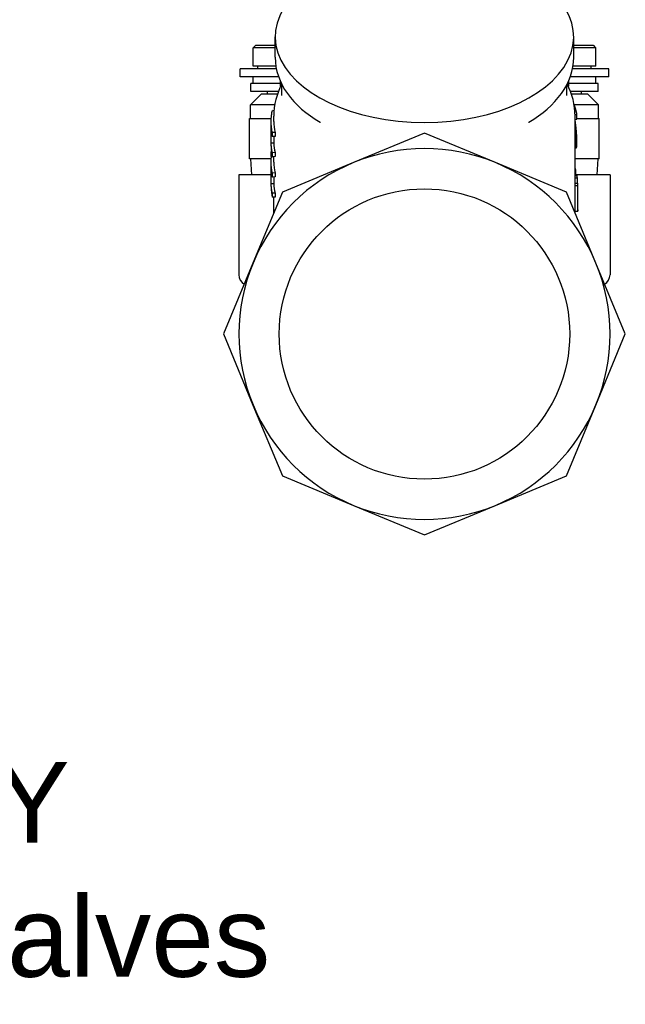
# Model space of a CAD drawing. Header units: millimetres. Extents: x 213 to 547, y 65 to 502.
# Tile 2 of 21: x 434 to 547, y 90 to 274. Entities that reach past the tile are written whole.
import ezdxf
from ezdxf.enums import TextEntityAlignment as Align

# ---------------------------------------------------------------- set-up
doc = ezdxf.new("R2010")
doc.units = ezdxf.units.MM
doc.layers.add('Detail', color=2, linetype='Continuous')
doc.layers.add('TEXT', color=7, linetype='Continuous')
doc.styles.add('fastrack', font='ARIAL.TTF')

msp = doc.modelspace()

# ---------------------------------------------------------------- linework, layer by layer
at = {"layer": 'Detail'}
for p, q in [((481.74, 266.52), (481.74, 270.33)), ((537.24, 266.52), (537.24, 270.33)), ((478.14, 268.76), (477.64, 268.26)), ((477.64, 264.86), (477.64, 268.26)), ((481.74, 268.26), (477.64, 268.26)), ((478.14, 268.76), (481.74, 268.76)), ((537.24, 268.76), (540.84, 268.76)), ((541.34, 268.26), (537.24, 268.26)), ((540.84, 268.76), (541.29, 268.31)), ((541.34, 264.86), (541.34, 268.26)), ((481.96, 264.36), (475.24, 264.36)), ((475.24, 262.86), (475.24, 264.36)), ((481.87, 264.86), (477.64, 264.86)), ((478.49, 264.36), (478.49, 264.86)), ((543.74, 264.36), (537.01, 264.36)), ((541.34, 264.86), (537.11, 264.86)), ((540.49, 264.36), (540.49, 264.86)), ((543.74, 262.86), (543.74, 264.36)), ((482.39, 262.86), (475.24, 262.86)), ((477.64, 261.66), (477.64, 262.86)), ((482.74, 261.13), (482.74, 262)), ((536.24, 262), (536.24, 261.13)), ((543.74, 262.86), (536.59, 262.86)), ((541.34, 261.66), (541.34, 262.86)), ((482.74, 261.66), (477.19, 261.66)), ((477.19, 260.16), (477.19, 261.66)), ((482.33, 260.16), (477.19, 260.16)), ((480.29, 259.66), (480.29, 260.16)), ((482.99, 259.42), (482.99, 261.47)), ((535.99, 259.42), (535.99, 261.47)), ((541.79, 261.66), (536.24, 261.66)), ((541.79, 260.16), (536.65, 260.16)), ((538.69, 259.66), (538.69, 260.16)), ((541.79, 260.16), (541.79, 261.66)), ((479.14, 259.66), (477.14, 257.66)), ((482.15, 259.66), (479.14, 259.66)), ((539.84, 259.66), (536.82, 259.66)), ((539.84, 259.66), (541.84, 257.66)), ((481.66, 257.66), (477.14, 257.66)), ((477.14, 255.16), (477.14, 257.66)), ((481.53, 256.57), (481.21, 256.6)), ((541.84, 257.66), (537.36, 257.66)), ((541.84, 255.16), (541.84, 257.66)), ((476.99, 247.66), (476.99, 255.16)), ((476.99, 255.16), (481.01, 255.16)), ((480.99, 250.05), (480.99, 254.56)), ((481.49, 254.56), (481.49, 255.6)), ((537.49, 255.87), (537.84, 255.89)), ((537.49, 242.95), (537.49, 255.6)), ((537.49, 254.98), (537.84, 255)), ((537.49, 254.57), (537.54, 254.58)), ((537.84, 255), (537.84, 255.89)), ((537.84, 255.16), (541.99, 255.16)), ((541.99, 247.66), (541.99, 255.16)), ((480.99, 250.53), (480.99, 253.56)), ((490.15, 254.42), (490.09, 254.45)), ((528.83, 254.42), (528.88, 254.45)), ((537.49, 254.32), (537.57, 254.33)), ((537.49, 254.08), (537.61, 254.09)), ((537.49, 253.85), (537.63, 253.86)), ((537.49, 253.64), (537.66, 253.65)), ((537.49, 253.44), (537.68, 253.46)), ((537.49, 253.26), (537.7, 253.28)), ((537.49, 253.09), (537.71, 253.11)), ((537.49, 252.94), (537.73, 252.95)), ((537.49, 252.79), (537.74, 252.81)), ((481.71, 252.56), (481.21, 252.52)), ((481.21, 251.78), (481.21, 252.52)), ((481.71, 251.82), (481.21, 251.78)), ((481.49, 251.8), (481.49, 250.53)), ((481.71, 252.56), (481.71, 251.82)), ((509.49, 252.4), (496.29, 246.93)), ((522.69, 246.93), (509.49, 252.4)), ((537.49, 252.65), (537.75, 252.67)), ((537.49, 252.51), (537.76, 252.53)), ((537.49, 252.38), (537.77, 252.4)), ((537.49, 252.25), (537.78, 252.27)), ((537.49, 252.12), (537.79, 252.15)), ((537.49, 252), (537.79, 252.02)), ((537.49, 251.89), (537.8, 251.91)), ((537.49, 251.77), (537.81, 251.79)), ((537.49, 251.66), (537.81, 251.68)), ((537.49, 251.56), (537.82, 251.58)), ((537.49, 251.45), (537.82, 251.47)), ((537.49, 251.35), (537.82, 251.37)), ((537.49, 251.25), (537.83, 251.27)), ((537.49, 251.15), (537.83, 251.17)), ((537.49, 251.06), (537.83, 251.08)), ((537.49, 250.96), (537.83, 250.99)), ((537.49, 250.87), (537.83, 250.89)), ((537.81, 251.68), (537.81, 251.79)), ((537.82, 251.58), (537.81, 251.68)), ((537.82, 251.47), (537.82, 251.58)), ((537.82, 251.37), (537.82, 251.47)), ((537.83, 251.27), (537.82, 251.37)), ((537.83, 251.17), (537.83, 251.27)), ((537.83, 251.08), (537.83, 251.17)), ((537.83, 250.99), (537.83, 251.08)), ((537.83, 250.89), (537.83, 250.99)), ((537.83, 250.8), (537.83, 250.89)), ((481.49, 250.53), (480.99, 250.53)), ((537.49, 250.78), (537.83, 250.8)), ((537.49, 250.7), (537.83, 250.72)), ((537.49, 250.53), (537.83, 250.55)), ((537.49, 250.38), (537.83, 250.4)), ((537.49, 250.25), (537.83, 250.27)), ((537.49, 250.13), (537.82, 250.15)), ((537.49, 250.02), (537.81, 250.04)), ((537.49, 249.93), (537.8, 249.95)), ((537.49, 249.85), (537.79, 249.87)), ((537.49, 249.78), (537.78, 249.8)), ((537.49, 249.73), (537.77, 249.75)), ((537.49, 249.69), (537.75, 249.71)), ((537.49, 249.67), (537.73, 249.69)), ((537.49, 249.66), (537.7, 249.68)), ((537.83, 250.72), (537.83, 250.8)), ((537.83, 250.55), (537.83, 250.72)), ((537.83, 250.4), (537.83, 250.55)), ((537.83, 250.27), (537.83, 250.4)), ((481.01, 247.66), (476.99, 247.66)), ((477.39, 244.66), (477.21, 247.66)), ((480.99, 248.09), (480.99, 248.95)), ((481.71, 248.79), (481.21, 248.75)), ((481.21, 248.01), (481.21, 248.75)), ((481.71, 248.05), (481.21, 248.01)), ((481.49, 247.02), (481.49, 248.03)), ((481.71, 248.79), (481.71, 248.05)), ((541.99, 247.66), (537.49, 247.66)), ((541.58, 244.66), (541.77, 247.66)), ((480.99, 242.52), (480.99, 247.02)), ((480.99, 242.99), (480.99, 246.02)), ((496.29, 246.93), (483.08, 241.46)), ((535.89, 241.46), (522.69, 246.93)), ((537.49, 245.89), (537.53, 245.89)), ((537.49, 245.47), (537.64, 245.48)), ((537.64, 244.49), (537.64, 245.48)), ((480.99, 244.66), (474.99, 244.66)), ((474.99, 244.66), (474.99, 226.06)), ((481.71, 245.02), (481.21, 244.98)), ((481.21, 244.25), (481.21, 244.98)), ((481.71, 244.28), (481.21, 244.25)), ((481.49, 244.27), (481.49, 243)), ((481.71, 245.02), (481.71, 244.28)), ((537.49, 244.49), (537.86, 244.51)), ((537.49, 244.09), (537.92, 244.1)), ((543.99, 244.66), (537.64, 244.66)), ((543.99, 244.66), (543.99, 226.06)), ((481.49, 243), (480.99, 242.99)), ((537.48, 242.69), (537.98, 242.68)), ((537.48, 237.92), (537.48, 242.69)), ((537.49, 243.11), (537.99, 243.12)), ((537.98, 237.92), (537.98, 242.68)), ((537.99, 238.18), (537.99, 242.95)), ((483.08, 241.46), (477.61, 228.26)), ((481.71, 241.25), (481.21, 241.22)), ((481.21, 240.48), (481.21, 241.22)), ((481.71, 240.51), (481.21, 240.48)), ((481.49, 237.61), (481.49, 240.5)), ((481.71, 241.25), (481.71, 240.51)), ((541.36, 228.26), (535.89, 241.46)), ((537.48, 237.92), (537.98, 237.92)), ((537.49, 237.61), (537.49, 237.92)), ((477.61, 228.26), (472.15, 215.06)), ((546.83, 215.06), (541.36, 228.26)), ((472.15, 215.06), (477.61, 201.85)), ((541.36, 201.85), (546.83, 215.06)), ((477.61, 201.85), (483.08, 188.65)), ((535.89, 188.65), (541.36, 201.85)), ((483.08, 188.65), (496.29, 183.18)), ((522.69, 183.18), (535.89, 188.65)), ((496.29, 183.18), (509.49, 177.71)), ((509.49, 177.71), (522.69, 183.18))]:
    msp.add_line(p, q, dxfattribs=at)
at = {"layer": 'Detail', "flags": 128}
for points in [[(541.34, 268.26), (541.34, 268.26), (541.33, 268.26), (541.33, 268.26), (541.33, 268.27), (541.33, 268.27), (541.32, 268.27), (541.32, 268.27), (541.32, 268.28), (541.32, 268.28), (541.31, 268.28), (541.31, 268.28), (541.31, 268.29), (541.31, 268.29), (541.3, 268.29), (541.3, 268.29), (541.3, 268.29), (541.3, 268.3), (541.3, 268.3), (541.29, 268.3), (541.29, 268.3), (541.29, 268.3), (541.29, 268.3), (541.29, 268.3), (541.29, 268.31)], [(481.74, 266.52), (481.78, 265.64), (481.89, 264.76), (482.07, 263.89), (482.33, 263.03), (482.65, 262.19), (483.05, 261.36), (483.5, 260.56), (484.02, 259.78), (484.6, 259.02), (485.23, 258.29), (485.92, 257.58), (486.66, 256.9), (487.45, 256.25), (488.29, 255.62), (489.17, 255.02), (490.09, 254.45)], [(528.88, 254.45), (529.81, 255.02), (530.69, 255.62), (531.53, 256.25), (532.32, 256.9), (533.06, 257.58), (533.74, 258.29), (534.38, 259.02), (534.95, 259.78), (535.47, 260.56), (535.93, 261.36), (536.32, 262.19), (536.65, 263.03), (536.9, 263.89), (537.09, 264.76), (537.2, 265.64), (537.24, 266.52)], [(482.95, 261.56), (482.62, 260.86), (482.33, 260.15), (482.08, 259.42), (481.87, 258.67), (481.7, 257.92), (481.58, 257.15), (481.51, 256.38), (481.49, 255.6)], [(537.49, 255.6), (537.46, 256.38), (537.39, 257.15), (537.27, 257.92), (537.11, 258.67), (536.9, 259.42), (536.65, 260.15), (536.36, 260.86), (536.03, 261.56)], [(481.21, 252.52), (481.18, 252.69), (481.14, 252.86), (481.11, 253.03), (481.09, 253.2), (481.06, 253.37), (481.04, 253.54), (481.03, 253.71), (481.01, 253.88), (481, 254.05), (480.99, 254.22), (480.99, 254.39), (480.99, 254.56), (480.99, 254.73), (480.99, 254.9), (481, 255.07), (481.01, 255.24), (481.03, 255.41), (481.04, 255.58), (481.06, 255.75), (481.09, 255.92), (481.11, 256.09), (481.14, 256.26), (481.18, 256.43), (481.21, 256.6)], [(537.84, 255.89), (537.83, 255.97), (537.81, 256.05), (537.8, 256.13), (537.78, 256.21), (537.76, 256.3), (537.74, 256.38), (537.72, 256.46), (537.7, 256.54), (537.68, 256.62), (537.66, 256.7), (537.64, 256.79), (537.62, 256.87), (537.59, 256.95), (537.57, 257.03), (537.54, 257.11), (537.52, 257.19), (537.49, 257.27), (537.47, 257.35), (537.44, 257.43), (537.41, 257.51), (537.38, 257.59), (537.35, 257.68), (537.32, 257.76), (537.29, 257.84)], [(537.5, 254.85), (537.5, 254.85), (537.5, 254.85), (537.5, 254.86), (537.5, 254.86), (537.5, 254.87), (537.5, 254.87), (537.5, 254.88), (537.5, 254.88), (537.5, 254.88), (537.5, 254.89), (537.5, 254.89), (537.5, 254.9), (537.5, 254.9), (537.49, 254.9), (537.49, 254.91), (537.49, 254.91), (537.49, 254.92), (537.49, 254.92), (537.49, 254.92), (537.49, 254.93), (537.49, 254.93), (537.49, 254.94), (537.49, 254.94), (537.49, 254.95)], [(537.54, 254.58), (537.54, 254.59), (537.54, 254.6), (537.54, 254.61), (537.53, 254.62), (537.53, 254.64), (537.53, 254.65), (537.53, 254.66), (537.53, 254.67), (537.53, 254.68), (537.53, 254.69), (537.52, 254.7), (537.52, 254.71), (537.52, 254.72), (537.52, 254.74), (537.52, 254.75), (537.52, 254.76), (537.51, 254.77), (537.51, 254.78), (537.51, 254.79), (537.51, 254.8), (537.51, 254.81), (537.51, 254.82), (537.5, 254.84), (537.5, 254.85)], [(537.57, 254.33), (537.57, 254.34), (537.57, 254.35), (537.57, 254.36), (537.57, 254.37), (537.57, 254.38), (537.57, 254.39), (537.56, 254.4), (537.56, 254.41), (537.56, 254.42), (537.56, 254.43), (537.56, 254.44), (537.56, 254.45), (537.56, 254.46), (537.56, 254.48), (537.55, 254.49), (537.55, 254.5), (537.55, 254.51), (537.55, 254.52), (537.55, 254.53), (537.55, 254.54), (537.55, 254.55), (537.54, 254.56), (537.54, 254.57), (537.54, 254.58)], [(480.99, 253.56), (480.99, 253.48), (481, 253.41), (481, 253.34), (481.01, 253.26), (481.01, 253.19), (481.02, 253.11), (481.02, 253.04), (481.03, 252.96), (481.03, 252.89), (481.04, 252.82), (481.05, 252.74), (481.06, 252.67), (481.07, 252.59), (481.08, 252.52), (481.09, 252.45), (481.1, 252.37), (481.11, 252.3), (481.12, 252.22), (481.14, 252.15), (481.15, 252.08), (481.16, 252), (481.18, 251.93), (481.19, 251.86), (481.21, 251.78)], [(537.61, 254.09), (537.6, 254.1), (537.6, 254.11), (537.6, 254.12), (537.6, 254.13), (537.6, 254.14), (537.6, 254.15), (537.6, 254.16), (537.6, 254.17), (537.59, 254.18), (537.59, 254.19), (537.59, 254.2), (537.59, 254.21), (537.59, 254.22), (537.59, 254.23), (537.59, 254.24), (537.59, 254.25), (537.58, 254.26), (537.58, 254.27), (537.58, 254.28), (537.58, 254.29), (537.58, 254.3), (537.58, 254.31), (537.58, 254.32), (537.57, 254.33)], [(537.63, 253.86), (537.63, 253.87), (537.63, 253.88), (537.63, 253.89), (537.63, 253.9), (537.63, 253.91), (537.63, 253.92), (537.62, 253.93), (537.62, 253.94), (537.62, 253.95), (537.62, 253.96), (537.62, 253.97), (537.62, 253.98), (537.62, 253.99), (537.62, 254), (537.62, 254.01), (537.61, 254.01), (537.61, 254.02), (537.61, 254.03), (537.61, 254.04), (537.61, 254.05), (537.61, 254.06), (537.61, 254.07), (537.61, 254.08), (537.61, 254.09)], [(537.66, 253.65), (537.66, 253.66), (537.65, 253.67), (537.65, 253.68), (537.65, 253.69), (537.65, 253.7), (537.65, 253.71), (537.65, 253.72), (537.65, 253.72), (537.65, 253.73), (537.65, 253.74), (537.65, 253.75), (537.64, 253.76), (537.64, 253.77), (537.64, 253.78), (537.64, 253.79), (537.64, 253.79), (537.64, 253.8), (537.64, 253.81), (537.64, 253.82), (537.64, 253.83), (537.64, 253.84), (537.63, 253.85), (537.63, 253.86), (537.63, 253.86)], [(537.68, 253.46), (537.68, 253.47), (537.68, 253.47), (537.68, 253.48), (537.67, 253.49), (537.67, 253.5), (537.67, 253.51), (537.67, 253.52), (537.67, 253.52), (537.67, 253.53), (537.67, 253.54), (537.67, 253.55), (537.67, 253.56), (537.67, 253.56), (537.67, 253.57), (537.66, 253.58), (537.66, 253.59), (537.66, 253.6), (537.66, 253.61), (537.66, 253.61), (537.66, 253.62), (537.66, 253.63), (537.66, 253.64), (537.66, 253.65), (537.66, 253.65)], [(537.7, 253.28), (537.7, 253.28), (537.7, 253.29), (537.69, 253.3), (537.69, 253.31), (537.69, 253.31), (537.69, 253.32), (537.69, 253.33), (537.69, 253.34), (537.69, 253.34), (537.69, 253.35), (537.69, 253.36), (537.69, 253.37), (537.69, 253.37), (537.69, 253.38), (537.69, 253.39), (537.68, 253.4), (537.68, 253.41), (537.68, 253.41), (537.68, 253.42), (537.68, 253.43), (537.68, 253.44), (537.68, 253.44), (537.68, 253.45), (537.68, 253.46)], [(537.71, 253.11), (537.71, 253.12), (537.71, 253.12), (537.71, 253.13), (537.71, 253.14), (537.71, 253.14), (537.71, 253.15), (537.71, 253.16), (537.71, 253.16), (537.71, 253.17), (537.71, 253.18), (537.71, 253.19), (537.7, 253.19), (537.7, 253.2), (537.7, 253.21), (537.7, 253.21), (537.7, 253.22), (537.7, 253.23), (537.7, 253.23), (537.7, 253.24), (537.7, 253.25), (537.7, 253.26), (537.7, 253.26), (537.7, 253.27), (537.7, 253.28)], [(537.73, 252.95), (537.73, 252.96), (537.73, 252.97), (537.73, 252.97), (537.72, 252.98), (537.72, 252.99), (537.72, 252.99), (537.72, 253), (537.72, 253.01), (537.72, 253.01), (537.72, 253.02), (537.72, 253.02), (537.72, 253.03), (537.72, 253.04), (537.72, 253.04), (537.72, 253.05), (537.72, 253.06), (537.72, 253.06), (537.72, 253.07), (537.72, 253.08), (537.72, 253.08), (537.71, 253.09), (537.71, 253.1), (537.71, 253.1), (537.71, 253.11)], [(537.74, 252.81), (537.74, 252.82), (537.74, 252.82), (537.74, 252.83), (537.74, 252.83), (537.74, 252.84), (537.74, 252.85), (537.74, 252.85), (537.74, 252.86), (537.73, 252.86), (537.73, 252.87), (537.73, 252.88), (537.73, 252.88), (537.73, 252.89), (537.73, 252.89), (537.73, 252.9), (537.73, 252.91), (537.73, 252.91), (537.73, 252.92), (537.73, 252.92), (537.73, 252.93), (537.73, 252.94), (537.73, 252.94), (537.73, 252.95), (537.73, 252.95)], [(537.75, 252.67), (537.75, 252.67), (537.75, 252.68), (537.75, 252.69), (537.75, 252.69), (537.75, 252.7), (537.75, 252.7), (537.75, 252.71), (537.75, 252.72), (537.75, 252.72), (537.75, 252.73), (537.75, 252.73), (537.75, 252.74), (537.74, 252.75), (537.74, 252.75), (537.74, 252.76), (537.74, 252.76), (537.74, 252.77), (537.74, 252.77), (537.74, 252.78), (537.74, 252.79), (537.74, 252.79), (537.74, 252.8), (537.74, 252.8), (537.74, 252.81)], [(537.76, 252.53), (537.76, 252.54), (537.76, 252.54), (537.76, 252.55), (537.76, 252.55), (537.76, 252.56), (537.76, 252.57), (537.76, 252.57), (537.76, 252.58), (537.76, 252.58), (537.76, 252.59), (537.76, 252.59), (537.76, 252.6), (537.76, 252.61), (537.76, 252.61), (537.75, 252.62), (537.75, 252.62), (537.75, 252.63), (537.75, 252.63), (537.75, 252.64), (537.75, 252.65), (537.75, 252.65), (537.75, 252.66), (537.75, 252.66), (537.75, 252.67)], [(537.77, 252.4), (537.77, 252.4), (537.77, 252.41), (537.77, 252.42), (537.77, 252.42), (537.77, 252.43), (537.77, 252.43), (537.77, 252.44), (537.77, 252.44), (537.77, 252.45), (537.77, 252.45), (537.77, 252.46), (537.77, 252.47), (537.77, 252.47), (537.77, 252.48), (537.76, 252.48), (537.76, 252.49), (537.76, 252.49), (537.76, 252.5), (537.76, 252.5), (537.76, 252.51), (537.76, 252.52), (537.76, 252.52), (537.76, 252.53), (537.76, 252.53)], [(537.78, 252.27), (537.78, 252.28), (537.78, 252.28), (537.78, 252.29), (537.78, 252.29), (537.78, 252.3), (537.78, 252.3), (537.78, 252.31), (537.78, 252.31), (537.78, 252.32), (537.78, 252.32), (537.78, 252.33), (537.78, 252.33), (537.77, 252.34), (537.77, 252.35), (537.77, 252.35), (537.77, 252.36), (537.77, 252.36), (537.77, 252.37), (537.77, 252.37), (537.77, 252.38), (537.77, 252.38), (537.77, 252.39), (537.77, 252.39), (537.77, 252.4)], [(537.79, 252.15), (537.79, 252.15), (537.79, 252.16), (537.79, 252.16), (537.79, 252.17), (537.79, 252.17), (537.79, 252.18), (537.78, 252.18), (537.78, 252.19), (537.78, 252.19), (537.78, 252.2), (537.78, 252.2), (537.78, 252.21), (537.78, 252.21), (537.78, 252.22), (537.78, 252.22), (537.78, 252.23), (537.78, 252.23), (537.78, 252.24), (537.78, 252.24), (537.78, 252.25), (537.78, 252.25), (537.78, 252.26), (537.78, 252.26), (537.78, 252.27)], [(537.79, 252.02), (537.79, 252.03), (537.79, 252.03), (537.79, 252.04), (537.79, 252.04), (537.79, 252.05), (537.79, 252.05), (537.79, 252.06), (537.79, 252.06), (537.79, 252.07), (537.79, 252.07), (537.79, 252.08), (537.79, 252.08), (537.79, 252.09), (537.79, 252.09), (537.79, 252.1), (537.79, 252.1), (537.79, 252.11), (537.79, 252.11), (537.79, 252.12), (537.79, 252.12), (537.79, 252.13), (537.79, 252.13), (537.79, 252.14), (537.79, 252.15)], [(537.8, 251.91), (537.8, 251.91), (537.8, 251.92), (537.8, 251.92), (537.8, 251.93), (537.8, 251.93), (537.8, 251.94), (537.8, 251.94), (537.8, 251.95), (537.8, 251.95), (537.8, 251.96), (537.8, 251.96), (537.8, 251.97), (537.8, 251.97), (537.8, 251.98), (537.8, 251.98), (537.8, 251.98), (537.8, 251.99), (537.8, 251.99), (537.8, 252), (537.8, 252), (537.8, 252.01), (537.79, 252.01), (537.79, 252.02), (537.79, 252.02)], [(537.81, 251.79), (537.81, 251.8), (537.81, 251.8), (537.81, 251.81), (537.81, 251.81), (537.81, 251.82), (537.8, 251.82), (537.8, 251.83), (537.8, 251.83), (537.8, 251.84), (537.8, 251.84), (537.8, 251.85), (537.8, 251.85), (537.8, 251.86), (537.8, 251.86), (537.8, 251.86), (537.8, 251.87), (537.8, 251.87), (537.8, 251.88), (537.8, 251.88), (537.8, 251.89), (537.8, 251.89), (537.8, 251.9), (537.8, 251.9), (537.8, 251.91)], [(481.21, 248.75), (481.19, 248.83), (481.18, 248.9), (481.16, 248.97), (481.15, 249.05), (481.14, 249.12), (481.12, 249.19), (481.11, 249.27), (481.1, 249.34), (481.09, 249.42), (481.08, 249.49), (481.07, 249.56), (481.06, 249.64), (481.05, 249.71), (481.04, 249.79), (481.03, 249.86), (481.03, 249.93), (481.02, 250.01), (481.02, 250.08), (481.01, 250.16), (481.01, 250.23), (481, 250.3), (481, 250.38), (480.99, 250.45), (480.99, 250.53)], [(480.99, 250.05), (480.99, 250), (480.99, 249.96), (480.99, 249.91), (480.99, 249.86), (480.99, 249.81), (480.99, 249.76), (480.99, 249.71), (481, 249.67), (481, 249.62), (481, 249.57), (481, 249.52), (481.01, 249.47), (481.01, 249.42), (481.01, 249.38), (481.02, 249.33), (481.02, 249.28), (481.02, 249.23), (481.03, 249.18), (481.03, 249.13), (481.04, 249.09), (481.04, 249.04), (481.05, 248.99), (481.05, 248.94), (481.06, 248.89)], [(537.7, 249.68), (537.71, 249.68), (537.71, 249.68), (537.71, 249.68), (537.71, 249.68), (537.71, 249.68), (537.71, 249.68), (537.71, 249.68), (537.71, 249.68), (537.71, 249.68), (537.71, 249.68), (537.71, 249.68), (537.72, 249.68), (537.72, 249.68), (537.72, 249.69), (537.72, 249.69), (537.72, 249.69), (537.72, 249.69), (537.72, 249.69), (537.72, 249.69), (537.72, 249.69), (537.72, 249.69), (537.73, 249.69), (537.73, 249.69), (537.73, 249.69)], [(537.73, 249.69), (537.73, 249.69), (537.73, 249.69), (537.73, 249.69), (537.73, 249.69), (537.73, 249.69), (537.73, 249.69), (537.73, 249.69), (537.73, 249.69), (537.73, 249.7), (537.74, 249.7), (537.74, 249.7), (537.74, 249.7), (537.74, 249.7), (537.74, 249.7), (537.74, 249.7), (537.74, 249.7), (537.74, 249.7), (537.74, 249.7), (537.74, 249.71), (537.74, 249.71), (537.74, 249.71), (537.75, 249.71), (537.75, 249.71), (537.75, 249.71)], [(537.75, 249.71), (537.75, 249.71), (537.75, 249.71), (537.75, 249.71), (537.75, 249.72), (537.75, 249.72), (537.75, 249.72), (537.75, 249.72), (537.75, 249.72), (537.75, 249.72), (537.75, 249.73), (537.76, 249.73), (537.76, 249.73), (537.76, 249.73), (537.76, 249.73), (537.76, 249.73), (537.76, 249.74), (537.76, 249.74), (537.76, 249.74), (537.76, 249.74), (537.76, 249.74), (537.76, 249.74), (537.76, 249.74), (537.76, 249.75), (537.77, 249.75)], [(537.77, 249.75), (537.77, 249.75), (537.77, 249.75), (537.77, 249.75), (537.77, 249.76), (537.77, 249.76), (537.77, 249.76), (537.77, 249.76), (537.77, 249.77), (537.77, 249.77), (537.77, 249.77), (537.77, 249.77), (537.77, 249.77), (537.77, 249.78), (537.77, 249.78), (537.77, 249.78), (537.78, 249.78), (537.78, 249.79), (537.78, 249.79), (537.78, 249.79), (537.78, 249.79), (537.78, 249.79), (537.78, 249.8), (537.78, 249.8), (537.78, 249.8)], [(537.78, 249.8), (537.78, 249.8), (537.78, 249.81), (537.78, 249.81), (537.78, 249.81), (537.78, 249.81), (537.78, 249.82), (537.78, 249.82), (537.78, 249.82), (537.79, 249.82), (537.79, 249.83), (537.79, 249.83), (537.79, 249.83), (537.79, 249.84), (537.79, 249.84), (537.79, 249.84), (537.79, 249.84), (537.79, 249.85), (537.79, 249.85), (537.79, 249.85), (537.79, 249.86), (537.79, 249.86), (537.79, 249.86), (537.79, 249.86), (537.79, 249.87)], [(537.79, 249.87), (537.79, 249.87), (537.79, 249.87), (537.79, 249.88), (537.8, 249.88), (537.8, 249.88), (537.8, 249.89), (537.8, 249.89), (537.8, 249.89), (537.8, 249.9), (537.8, 249.9), (537.8, 249.9), (537.8, 249.91), (537.8, 249.91), (537.8, 249.91), (537.8, 249.92), (537.8, 249.92), (537.8, 249.92), (537.8, 249.93), (537.8, 249.93), (537.8, 249.93), (537.8, 249.94), (537.8, 249.94), (537.8, 249.94), (537.8, 249.95)], [(537.8, 249.95), (537.8, 249.95), (537.81, 249.95), (537.81, 249.96), (537.81, 249.96), (537.81, 249.97), (537.81, 249.97), (537.81, 249.97), (537.81, 249.98), (537.81, 249.98), (537.81, 249.99), (537.81, 249.99), (537.81, 249.99), (537.81, 250), (537.81, 250), (537.81, 250), (537.81, 250.01), (537.81, 250.01), (537.81, 250.02), (537.81, 250.02), (537.81, 250.02), (537.81, 250.03), (537.81, 250.03), (537.81, 250.04), (537.81, 250.04)], [(537.81, 250.04), (537.81, 250.04), (537.81, 250.05), (537.81, 250.05), (537.81, 250.06), (537.82, 250.06), (537.82, 250.07), (537.82, 250.07), (537.82, 250.08), (537.82, 250.08), (537.82, 250.08), (537.82, 250.09), (537.82, 250.09), (537.82, 250.1), (537.82, 250.1), (537.82, 250.11), (537.82, 250.11), (537.82, 250.12), (537.82, 250.12), (537.82, 250.12), (537.82, 250.13), (537.82, 250.13), (537.82, 250.14), (537.82, 250.14), (537.82, 250.15)], [(537.82, 250.15), (537.82, 250.15), (537.82, 250.16), (537.82, 250.16), (537.82, 250.17), (537.82, 250.17), (537.82, 250.18), (537.82, 250.18), (537.82, 250.19), (537.82, 250.19), (537.82, 250.2), (537.82, 250.2), (537.82, 250.21), (537.82, 250.21), (537.82, 250.22), (537.82, 250.22), (537.82, 250.23), (537.82, 250.23), (537.83, 250.24), (537.83, 250.24), (537.83, 250.25), (537.83, 250.25), (537.83, 250.26), (537.83, 250.26), (537.83, 250.27)], [(481.06, 248.89), (481.05, 248.9), (481.04, 248.9), (481.03, 248.91), (481.02, 248.91), (481.01, 248.92), (481.01, 248.92), (481, 248.93), (481, 248.93), (480.99, 248.94), (480.99, 248.94), (480.99, 248.95), (480.99, 248.95), (480.99, 248.96), (480.99, 248.96), (480.99, 248.97), (480.99, 248.97), (481, 248.98), (481, 248.98), (481.01, 248.99), (481.01, 248.99), (481.02, 249), (481.03, 249), (481.04, 249.01), (481.05, 249.01)], [(480.99, 248.09), (480.99, 248.09), (480.99, 248.08), (480.99, 248.08), (480.99, 248.08), (481, 248.07), (481, 248.07), (481.01, 248.07), (481.01, 248.06), (481.02, 248.06), (481.03, 248.06), (481.04, 248.05), (481.04, 248.05), (481.05, 248.05), (481.06, 248.04), (481.08, 248.04), (481.09, 248.04), (481.1, 248.03), (481.11, 248.03), (481.13, 248.03), (481.14, 248.03), (481.16, 248.02), (481.18, 248.02), (481.19, 248.02), (481.21, 248.01)], [(481.21, 244.98), (481.18, 245.11), (481.16, 245.24), (481.14, 245.36), (481.11, 245.49), (481.09, 245.62), (481.08, 245.75), (481.06, 245.88), (481.04, 246), (481.03, 246.13), (481.02, 246.26), (481.01, 246.39), (481, 246.51), (481, 246.64), (480.99, 246.77), (480.99, 246.9), (480.99, 247.03), (480.99, 247.15), (480.99, 247.28), (481, 247.41), (481, 247.54), (481.01, 247.67), (481.02, 247.79), (481.03, 247.92), (481.04, 248.05)], [(480.99, 246.02), (480.99, 245.95), (481, 245.87), (481, 245.8), (481.01, 245.72), (481.01, 245.65), (481.02, 245.58), (481.02, 245.5), (481.03, 245.43), (481.03, 245.35), (481.04, 245.28), (481.05, 245.21), (481.06, 245.13), (481.07, 245.06), (481.08, 244.98), (481.09, 244.91), (481.1, 244.84), (481.11, 244.76), (481.12, 244.69), (481.14, 244.61), (481.15, 244.54), (481.16, 244.47), (481.18, 244.39), (481.19, 244.32), (481.21, 244.25)], [(537.64, 245.48), (537.64, 245.5), (537.63, 245.52), (537.63, 245.53), (537.63, 245.55), (537.62, 245.57), (537.62, 245.59), (537.61, 245.6), (537.61, 245.62), (537.6, 245.64), (537.6, 245.65), (537.59, 245.67), (537.59, 245.69), (537.58, 245.71), (537.58, 245.72), (537.57, 245.74), (537.57, 245.76), (537.56, 245.77), (537.56, 245.79), (537.55, 245.81), (537.55, 245.83), (537.54, 245.84), (537.54, 245.86), (537.53, 245.88), (537.53, 245.89)], [(537.92, 244.1), (537.92, 244.12), (537.91, 244.14), (537.91, 244.15), (537.91, 244.17), (537.91, 244.19), (537.9, 244.2), (537.9, 244.22), (537.9, 244.24), (537.9, 244.25), (537.89, 244.27), (537.89, 244.29), (537.89, 244.3), (537.89, 244.32), (537.89, 244.34), (537.88, 244.36), (537.88, 244.37), (537.88, 244.39), (537.87, 244.41), (537.87, 244.42), (537.87, 244.44), (537.87, 244.46), (537.86, 244.47), (537.86, 244.49), (537.86, 244.51)], [(537.94, 243.12), (537.94, 243.16), (537.94, 243.2), (537.94, 243.24), (537.94, 243.28), (537.94, 243.32), (537.93, 243.36), (537.93, 243.4), (537.93, 243.44), (537.93, 243.49), (537.93, 243.53), (537.93, 243.57), (537.93, 243.61), (537.93, 243.65), (537.93, 243.69), (537.93, 243.73), (537.93, 243.77), (537.92, 243.81), (537.92, 243.86), (537.92, 243.9), (537.92, 243.94), (537.92, 243.98), (537.92, 244.02), (537.92, 244.06), (537.92, 244.1)], [(481.21, 241.22), (481.19, 241.29), (481.18, 241.36), (481.16, 241.44), (481.15, 241.51), (481.14, 241.58), (481.12, 241.66), (481.11, 241.73), (481.1, 241.81), (481.09, 241.88), (481.08, 241.95), (481.07, 242.03), (481.06, 242.1), (481.05, 242.18), (481.04, 242.25), (481.03, 242.32), (481.03, 242.4), (481.02, 242.47), (481.02, 242.55), (481.01, 242.62), (481.01, 242.69), (481, 242.77), (481, 242.84), (480.99, 242.92), (480.99, 242.99)], [(480.99, 242.52), (480.99, 242.43), (480.99, 242.35), (480.99, 242.26), (480.99, 242.18), (481, 242.09), (481, 242.01), (481.01, 241.92), (481.01, 241.84), (481.02, 241.75), (481.03, 241.67), (481.04, 241.58), (481.04, 241.5), (481.05, 241.41), (481.06, 241.33), (481.08, 241.24), (481.09, 241.16), (481.1, 241.07), (481.11, 240.99), (481.13, 240.9), (481.14, 240.82), (481.16, 240.73), (481.18, 240.65), (481.19, 240.56), (481.21, 240.48)], [(537.98, 242.68), (537.99, 242.7), (537.99, 242.72), (537.99, 242.74), (537.99, 242.75), (537.99, 242.77), (537.99, 242.79), (537.99, 242.81), (537.99, 242.83), (537.99, 242.85), (537.99, 242.86), (537.99, 242.88), (537.99, 242.9), (537.99, 242.92), (537.99, 242.94), (537.99, 242.95), (537.99, 242.97), (537.99, 242.99), (537.99, 243.01), (537.99, 243.03), (537.99, 243.04), (537.99, 243.06), (537.99, 243.08), (537.99, 243.1), (537.99, 243.12)], [(537.99, 238.18), (537.99, 238.17), (537.99, 238.16), (537.99, 238.15), (537.99, 238.14), (537.99, 238.13), (537.99, 238.11), (537.99, 238.1), (537.99, 238.09), (537.99, 238.08), (537.99, 238.07), (537.99, 238.06), (537.99, 238.05), (537.99, 238.04), (537.99, 238.03), (537.99, 238.01), (537.99, 238), (537.99, 237.99), (537.99, 237.98), (537.99, 237.97), (537.99, 237.96), (537.99, 237.95), (537.99, 237.94), (537.98, 237.93), (537.98, 237.92)]]:
    msp.add_lwpolyline(points, dxfattribs=at)
at = {"layer": 'Detail'}
msp.add_circle((509.49, 215.06), 27, dxfattribs=at)
for centre, radius, start, end in [((509.49, 215.06), 34.5, 67.5, 112.5), ((509.49, 215.06), 34.5, 112.5, 157.5), ((509.49, 215.06), 34.5, 22.5, 67.5), ((509.49, 215.06), 34.5, 157.5, 202.5), ((509.49, 215.06), 34.5, 337.5, 22.5), ((476.99, 226.06), 2, 180, 239.9033), ((541.99, 226.06), 2, 300.0967, 0), ((509.49, 215.06), 34.5, 202.5, 247.5), ((509.49, 215.06), 34.5, 292.5, 337.5), ((509.49, 215.06), 34.5, 247.5, 292.5)]:
    msp.add_arc(centre, radius, start, end, dxfattribs=at)
for centre, major_axis, ratio, start_param, end_param in [((509.49, 270.33), (-27.75, 0), 0.573576, 5.090719, 10.617244), ((509.49, 254.56), (-28, 0), 0.573576, 0, 0.125), ((509.49, 250.79), (-28, 0), 0.573576, 0.016071, 0.125), ((509.49, 247.02), (-28, 0), 0.573576, 0, 0.125), ((509.49, 243.25), (-28, 0), 0.573576, 0.016071, 0.125), ((509.49, 242.95), (28, 0), 0.573206, 6.266943, 6.283183)]:
    msp.add_ellipse(centre, major_axis=major_axis, ratio=ratio, start_param=start_param, end_param=end_param, dxfattribs=at)

# ---------------------------------------------------------------- texts
at = {"layer": 'TEXT', "style": 'fastrack'}
for s, p in [('HATTERSLEY', (374.86, 120.47)), ('Commissioning Valves', (374.86, 95.51))]:
    msp.add_text(s, height=15, dxfattribs=at).set_placement(p, align=Align.CENTER)

doc.saveas('drawing.dxf')
